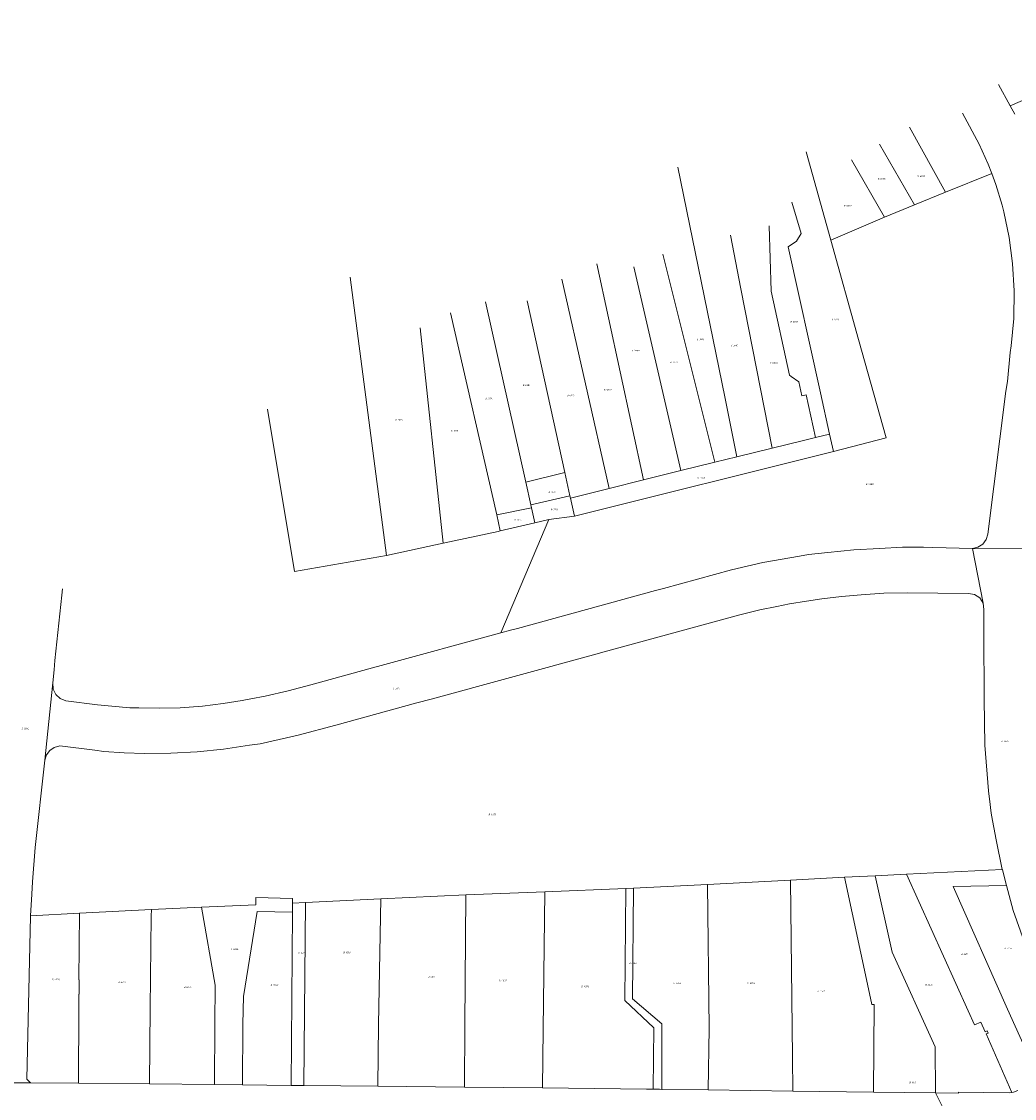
# Model space of a CAD drawing. Header units: metres. Extents: x 195273 to 196483, y 327142 to 328085.
# Tile 6 of 9: x 195638 to 195859, y 327625 to 327865. Entities that reach past the tile are written whole.
import ezdxf
from ezdxf.enums import TextEntityAlignment as Align
from ezdxf.lldxf.tags import DXFTag

# ---------------------------------------------------------------- set-up
doc = ezdxf.new("R2010")
doc.units = ezdxf.units.M
doc.layers.add('B-WE-KG-GRENS_PERCEEL-G', color=150, linetype='KG-PERCEEL', lineweight=9)
doc.layers.add('B-WE-KG-GRENS_PERCEEL-S', color=150, linetype='Continuous', lineweight=25)
doc.styles.add('NLCS-ISO', font='NLCS-ISO.ttf')
doc.styles.get("Standard").update_dxf_attribs({"font": 'arial.ttf'})
tags = doc.linetypes.add('KG-PERCEEL', pattern='A,5.5,-2,["P",Standard,S=1.8,R=0,X=-0.5,Y=-0.9],-2,5.5,-2,[5,NLCS.SHX,S=0.75,R=0,X=0,Y=0],-2', length=19).pattern_tags.tags
tags[6] = DXFTag(74, 10)

# ---------------------------------------------------------------- blocks, each defined once
blk = doc.blocks.new('SKG-PERCEELNUMMER-SO')
at = {"style": 'NLCS-ISO', "oblique": 10, "flags": 1}
for tag, p in [('GEMEENTECODE', (0, 2.6)), ('PERCEELGROOTTE', (0, -2.4))]:
    blk.add_attdef(tag, text='', height=1.8, dxfattribs=at).set_placement(p, align=Align.MIDDLE_CENTER)
at = {"style": 'NLCS-ISO', "oblique": 10}
blk.add_attdef('SECTIE', text='', height=1.8, dxfattribs=at).set_placement((-0.5, 0), align=Align.MIDDLE_RIGHT)
blk.add_attdef('PERCEELNUMMER', text='', height=1.8, dxfattribs=at).set_placement((0.5, 0), align=Align.MIDDLE_LEFT)

msp = doc.modelspace()

# ---------------------------------------------------------------- linework, layer by layer
at = {"layer": 'B-WE-KG-GRENS_PERCEEL-G', "flags": 128}
for points in [[(195858.243, 327845.781), (195901.513, 327864.596)], [(195855.599, 327850.581), (195858.243, 327845.781)], [(195847.602, 327844.167), (195851.289, 327837.264)], [(195858.243, 327845.781), (195859.238, 327843.975)], [(195835.808, 327841.029), (195843.817, 327826.608)], [(195829.073, 327837.29), (195836.881, 327823.751)], [(195851.289, 327837.264), (195853.31, 327832.844)], [(195812.782, 327835.6), (195818.255, 327815.906)], [(195784.152, 327832.168), (195794.583, 327781.008)], [(195830.245, 327820.975), (195822.884, 327833.794)], [(195853.31, 327832.844), (195854.102, 327830.746)], [(195843.817, 327826.608), (195854.102, 327830.746)], [(195855.027, 327828.298), (195854.102, 327830.746)], [(195856.435, 327823.646), (195855.027, 327828.298)], [(195843.817, 327826.608), (195836.881, 327823.751)], [(195811.635, 327817.332), (195809.552, 327824.375)], [(195830.245, 327820.975), (195836.881, 327823.751)], [(195856.823, 327822.207), (195856.435, 327823.646)], [(195818.255, 327815.906), (195830.245, 327820.975)], [(195857.966, 327816.477), (195856.823, 327822.207)], [(195804.473, 327819.104), (195804.911, 327804.552)], [(195798.174, 327805.055), (195795.853, 327816.968)], [(195808.745, 327814.382), (195810.615, 327815.638)], [(195810.615, 327815.638), (195811.635, 327817.332)], [(195818.255, 327815.906), (195824.402, 327793.773)], [(195858.761, 327810.689), (195857.966, 327816.477)], [(195808.745, 327814.382), (195815.919, 327781.896)], [(195766.056, 327810.638), (195776.482, 327762.484)], [(195780.793, 327812.728), (195792.398, 327766.396)], [(195859.127, 327804.581), (195858.761, 327810.689)], [(195784.797, 327764.531), (195774.333, 327809.944)], [(195719.191, 327745.605), (195711.081, 327807.66)], [(195758.294, 327807.183), (195768.819, 327760.531)], [(195798.174, 327805.055), (195805.134, 327769.548)], [(195804.911, 327804.552), (195809.011, 327785.767)], [(195859.019, 327798.463), (195859.127, 327804.581)], [(195741.282, 327802.112), (195750.237, 327761.988)], [(195750.54, 327802.398), (195758.973, 327764.079)], [(195743.769, 327754.669), (195733.432, 327799.669)], [(195858.439, 327792.371), (195859.019, 327798.463)], [(195726.735, 327796.368), (195731.82, 327748.339)], [(195824.402, 327793.773), (195830.553, 327771.86)], [(195858.251, 327790.832), (195858.439, 327792.371)], [(195857.619, 327784.4), (195858.251, 327790.832)], [(195809.376, 327785.518), (195809.011, 327785.767)], [(195811.142, 327784.316), (195809.376, 327785.518)], [(195811.793, 327781.211), (195811.142, 327784.316)], [(195857.224, 327782.257), (195857.619, 327784.4)], [(195815.919, 327781.896), (195817.952, 327772.693)], [(195853.262, 327750.4), (195857.224, 327782.257)], [(195794.583, 327781.008), (195797.316, 327767.601)], [(195812.775, 327781.398), (195811.793, 327781.211)], [(195812.775, 327781.398), (195814.83, 327771.931)], [(195698.704, 327742.036), (195692.709, 327778.235)], [(195814.83, 327771.931), (195817.952, 327772.693)], [(195817.952, 327772.693), (195818.807, 327768.822)], [(195805.134, 327769.548), (195812.172, 327771.282)], [(195812.172, 327771.282), (195814.83, 327771.931)], [(195830.553, 327771.86), (195818.807, 327768.822)], [(195818.807, 327768.822), (195761.102, 327754.414)], [(195792.398, 327766.396), (195797.316, 327767.601)], [(195797.316, 327767.601), (195805.134, 327769.548)], [(195784.797, 327764.531), (195792.398, 327766.396)], [(195758.973, 327764.079), (195750.237, 327761.988)], [(195758.973, 327764.079), (195760.096, 327758.901)], [(195768.819, 327760.531), (195776.482, 327762.484)], [(195776.482, 327762.484), (195784.797, 327764.531)], [(195750.237, 327761.988), (195751.347, 327756.937)], [(195760.213, 327758.363), (195768.819, 327760.531)], [(195760.096, 327758.901), (195751.347, 327756.937)], [(195760.096, 327758.901), (195760.213, 327758.363)], [(195760.213, 327758.363), (195761.102, 327754.414)], [(195743.769, 327754.669), (195751.492, 327756.275)], [(195751.347, 327756.937), (195751.492, 327756.275)], [(195752.228, 327752.877), (195751.492, 327756.275)], [(195744.55, 327751.102), (195743.769, 327754.669)], [(195744.55, 327751.102), (195752.228, 327752.877)], [(195755.398, 327753.61), (195744.712, 327728.418)], [(195752.228, 327752.877), (195755.398, 327753.61)], [(195755.398, 327753.61), (195761.102, 327754.414)], [(195744.066, 327750.99), (195731.82, 327748.339)], [(195744.066, 327750.99), (195744.55, 327751.102)], [(195731.82, 327748.339), (195719.191, 327745.605)], [(195851.032, 327747.496), (195852.103, 327748.181)], [(195852.103, 327748.181), (195852.877, 327749.189)], [(195852.877, 327749.189), (195853.262, 327750.4)], [(195811.255, 327745.476), (195813.241, 327745.816)], [(195813.241, 327745.816), (195817.583, 327746.322)], [(195817.583, 327746.322), (195823.351, 327746.916)], [(195823.351, 327746.916), (195829.1, 327747.194)], [(195829.1, 327747.194), (195834.242, 327747.457)], [(195834.242, 327747.457), (195838.908, 327747.454)], [(195838.908, 327747.454), (195841.012, 327747.382)], [(195849.793, 327747.215), (195841.012, 327747.382)], [(195849.793, 327747.215), (195851.032, 327747.496)], [(195849.793, 327747.215), (195863.078, 327747.099)], [(195849.793, 327747.215), (195852.183, 327734.985)], [(195698.704, 327742.036), (195719.191, 327745.605)], [(195796.077, 327742.399), (195803.086, 327744.044)], [(195803.086, 327744.044), (195811.255, 327745.476)], [(195780.931, 327738.296), (195796.077, 327742.399)], [(195646.797, 327736.79), (195645.3, 327722.205)], [(195646.994, 327738.214), (195646.797, 327736.79)], [(195748.389, 327729.324), (195779.18, 327737.796)], [(195779.18, 327737.796), (195780.931, 327738.296)], [(195816.211, 327735.966), (195820.599, 327736.479)], [(195820.599, 327736.479), (195825.038, 327736.888)], [(195825.038, 327736.888), (195830.079, 327737.217)], [(195830.079, 327737.217), (195835.228, 327737.336)], [(195835.228, 327737.336), (195848.911, 327737.153)], [(195848.911, 327737.153), (195850.281, 327736.925)], [(195850.281, 327736.925), (195851.439, 327736.158)], [(195851.439, 327736.158), (195852.183, 327734.985)], [(195802.43, 327733.516), (195806.216, 327734.284)], [(195806.216, 327734.284), (195809.012, 327734.837)], [(195809.012, 327734.837), (195812.812, 327735.453)], [(195812.812, 327735.453), (195816.211, 327735.966)], [(195852.183, 327734.985), (195852.384, 327733.611)], [(195767.727, 327724.174), (195797.992, 327732.438)], [(195797.992, 327732.438), (195802.43, 327733.516)], [(195852.384, 327733.611), (195852.365, 327730.115)], [(195744.712, 327728.418), (195746.841, 327729.003)], [(195746.841, 327729.003), (195748.389, 327729.324)], [(195852.365, 327730.115), (195852.371, 327728.433)], [(195717.995, 327721.077), (195744.712, 327728.418)], [(195852.371, 327728.433), (195852.405, 327713.608)], [(195765.317, 327723.526), (195767.727, 327724.174)], [(195645.3, 327722.205), (195645.093, 327720.177)], [(195729.181, 327713.595), (195765.317, 327723.526)], [(195645.093, 327720.177), (195644.787, 327717.217)], [(195702.334, 327716.81), (195716.096, 327720.557)], [(195716.096, 327720.557), (195717.995, 327721.077)], [(195643.014, 327700.005), (195644.787, 327717.217)], [(195644.917, 327715.876), (195644.787, 327717.217)], [(195645.509, 327714.667), (195644.917, 327715.876)], [(195646.489, 327713.743), (195645.509, 327714.667)], [(195692.127, 327714.287), (195697.26, 327715.497)], [(195697.26, 327715.497), (195702.334, 327716.81)], [(195647.731, 327713.222), (195646.489, 327713.743)], [(195647.731, 327713.222), (195654.748, 327712.316)], [(195654.748, 327712.316), (195662.006, 327711.704)], [(195673.213, 327711.711), (195678.154, 327712.085)], [(195678.154, 327712.085), (195682.803, 327712.625)], [(195682.803, 327712.625), (195687.005, 327713.34)], [(195687.005, 327713.34), (195688.941, 327713.698)], [(195688.941, 327713.698), (195692.127, 327714.287)], [(195707.89, 327707.832), (195725.957, 327712.763)], [(195725.957, 327712.763), (195729.181, 327713.595)], [(195852.405, 327713.608), (195852.577, 327703.388)], [(195662.006, 327711.704), (195664.015, 327711.649)], [(195664.015, 327711.649), (195668.573, 327711.604)], [(195668.573, 327711.604), (195673.213, 327711.711)], [(195699.503, 327705.598), (195707.89, 327707.832)], [(195691.023, 327703.687), (195699.503, 327705.598)], [(195644.116, 327702.187), (195645.147, 327702.877)], [(195645.147, 327702.877), (195646.349, 327703.182)], [(195646.349, 327703.182), (195654.159, 327702.273)], [(195677.013, 327701.886), (195682.875, 327702.474)], [(195682.875, 327702.474), (195688.675, 327703.342)], [(195688.675, 327703.342), (195691.023, 327703.687)], [(195852.577, 327703.388), (195853.381, 327693.204)], [(195643.014, 327700.005), (195643.377, 327701.191)], [(195643.377, 327701.191), (195644.116, 327702.187)], [(195654.159, 327702.273), (195656.209, 327701.984)], [(195656.209, 327701.984), (195660.713, 327701.639)], [(195660.713, 327701.639), (195665.225, 327701.474)], [(195665.225, 327701.474), (195671.106, 327701.546)], [(195671.106, 327701.546), (195677.013, 327701.886)], [(195640.902, 327680.532), (195643.014, 327700.005)], [(195853.381, 327693.204), (195853.776, 327690.178)], [(195853.776, 327690.178), (195853.929, 327688.829)], [(195853.929, 327688.829), (195854.081, 327687.794)], [(195854.081, 327687.794), (195855.065, 327682.244)], [(195855.065, 327682.244), (195856.473, 327675.654)], [(195640.27, 327672.885), (195640.902, 327680.532)], [(195821.302, 327673.934), (195809.269, 327673.31)], [(195821.302, 327673.934), (195828.144, 327674.269)], [(195826.661, 327649.041), (195821.302, 327673.934)], [(195828.144, 327674.269), (195835.085, 327674.608)], [(195828.144, 327674.269), (195831.887, 327657.242)], [(195835.085, 327674.608), (195856.473, 327675.654)], [(195848.852, 327644.158), (195835.085, 327674.608)], [(195856.473, 327675.654), (195856.485, 327675.6)], [(195856.485, 327675.6), (195857.419, 327672.123)], [(195640.27, 327672.885), (195640.133, 327670.148)], [(195754.486, 327670.684), (195772.522, 327671.409)], [(195772.522, 327671.409), (195772.315, 327646.448)], [(195774.222, 327671.497), (195772.522, 327671.409)], [(195774.018, 327646.816), (195774.222, 327671.497)], [(195774.222, 327671.497), (195790.75, 327672.349)], [(195790.75, 327672.349), (195809.269, 327673.31)], [(195790.75, 327672.349), (195791.133, 327640.201)], [(195809.69, 327633.882), (195809.269, 327673.31)], [(195845.554, 327671.874), (195857.419, 327672.123)], [(195845.554, 327671.874), (195857.642, 327644.532)], [(195857.419, 327672.123), (195858.919, 327666.536)], [(195640.133, 327670.148), (195639.85, 327665.345)], [(195690.081, 327669.433), (195690.073, 327667.801)], [(195698.257, 327669.174), (195690.081, 327669.433)], [(195698.257, 327669.174), (195698.249, 327668.174)], [(195717.961, 327669.089), (195701.129, 327668.306)], [(195717.961, 327669.089), (195717.447, 327641.153)], [(195736.886, 327669.983), (195717.961, 327669.089)], [(195736.676, 327640.954), (195736.886, 327669.983)], [(195754.486, 327670.684), (195736.886, 327669.983)], [(195754.486, 327670.684), (195754.108, 327640.046)], [(195650.744, 327665.908), (195666.792, 327666.737)], [(195666.775, 327665.237), (195666.792, 327666.737)], [(195677.99, 327667.248), (195666.792, 327666.737)], [(195690.073, 327667.801), (195677.99, 327667.248)], [(195680.985, 327649.912), (195677.99, 327667.248)], [(195698.249, 327668.174), (195698.232, 327666.173)], [(195701.129, 327668.306), (195698.249, 327668.174)], [(195700.752, 327627.541), (195701.129, 327668.306)], [(195858.919, 327666.536), (195862.171, 327657.337)], [(195639.844, 327665.245), (195639.053, 327628.973)], [(195639.85, 327665.345), (195639.844, 327665.245)], [(195639.85, 327665.345), (195650.744, 327665.908)], [(195650.653, 327651.109), (195650.744, 327665.908)], [(195666.775, 327665.237), (195666.553, 327644.728)], [(195690.335, 327666.33), (195687.29, 327647.355)], [(195698.232, 327666.173), (195690.335, 327666.33)], [(195698.232, 327666.173), (195697.911, 327627.555)], [(195831.887, 327657.242), (195841.48, 327636.112)], [(195650.703, 327651.108), (195650.653, 327651.109)], [(195650.683, 327647.868), (195650.703, 327651.108)], [(195680.934, 327641.236), (195680.985, 327649.912)], [(195650.614, 327644.789), (195650.633, 327647.869)], [(195650.633, 327647.869), (195650.683, 327647.868)], [(195687.184, 327641.185), (195687.29, 327647.355)], [(195826.661, 327649.041), (195827.367, 327645.56)], [(195772.315, 327646.448), (195778.765, 327640.398)], [(195780.579, 327641.269), (195774.018, 327646.816)], [(195827.367, 327645.56), (195827.917, 327645.564)], [(195827.917, 327645.564), (195827.746, 327626.057)], [(195650.614, 327644.789), (195650.511, 327628.036)], [(195666.371, 327627.875), (195666.553, 327644.728)], [(195850.268, 327641.035), (195848.852, 327644.158)], [(195857.642, 327644.532), (195864.832, 327628.573)], [(195680.895, 327627.728), (195680.934, 327641.236)], [(195687.076, 327627.665), (195687.184, 327641.185)], [(195717.304, 327627.368), (195717.447, 327641.153)], [(195736.676, 327640.954), (195736.576, 327627.166)], [(195778.765, 327640.398), (195778.651, 327626.711)], [(195780.582, 327626.676), (195780.579, 327641.269)], [(195791.133, 327640.201), (195790.875, 327626.541)], [(195850.268, 327641.035), (195851.662, 327641.666)], [(195851.662, 327641.666), (195852.653, 327639.481)], [(195753.994, 327626.984), (195754.108, 327640.046)], [(195852.653, 327639.481), (195853.108, 327639.687)], [(195852.859, 327639.025), (195853.316, 327639.227)], [(195852.859, 327639.025), (195858.621, 327625.993)], [(195853.108, 327639.687), (195853.316, 327639.227)], [(195841.611, 327625.875), (195841.48, 327636.112)], [(195809.771, 327626.293), (195809.69, 327633.882)], [(195628.037, 327628.118), (195639.863, 327628.144)], [(195639.053, 327628.973), (195639.863, 327628.144)], [(195639.863, 327628.144), (195650.511, 327628.036)], [(195650.511, 327628.036), (195666.371, 327627.875)], [(195666.371, 327627.875), (195680.895, 327627.728)], [(195680.895, 327627.728), (195687.076, 327627.665)], [(195687.076, 327627.665), (195697.911, 327627.555)], [(195697.911, 327627.555), (195700.752, 327627.541)], [(195700.752, 327627.541), (195717.304, 327627.368)], [(195717.304, 327627.368), (195736.576, 327627.166)], [(195736.576, 327627.166), (195753.994, 327626.984)], [(195753.994, 327626.984), (195777.178, 327626.741)], [(195777.178, 327626.741), (195778.651, 327626.711)], [(195778.651, 327626.711), (195780.027, 327626.683)], [(195780.027, 327626.683), (195780.582, 327626.676)], [(195780.582, 327626.676), (195790.875, 327626.541)], [(195790.875, 327626.541), (195809.771, 327626.293)], [(195809.771, 327626.293), (195827.746, 327626.057)], [(195827.746, 327626.057), (195841.611, 327625.875)], [(195841.611, 327625.875), (195846.644, 327615.786)], [(195841.611, 327625.875), (195846.679, 327625.809)], [(195846.7, 327626.071), (195846.679, 327625.809)], [(195857.976, 327625.921), (195846.7, 327626.071)], [(195858.621, 327625.993), (195857.976, 327625.921)], [(195858.993, 327626.035), (195858.621, 327625.993)], [(195859.938, 327626.429), (195858.993, 327626.035)]]:
    msp.add_lwpolyline(points, dxfattribs=at)

# ---------------------------------------------------------------- block references
at = {"layer": 'B-WE-KG-GRENS_PERCEEL-S', "xscale": 0.2, "yscale": 0.2, "zscale": 0.2}
for p, values in [((195829.154, 327829.54), {'PERCEELNUMMER': '6076', 'SECTIE': 'B'}), ((195837.96, 327830.118), {'PERCEELNUMMER': '6075', 'SECTIE': 'B'}), ((195821.604, 327823.529), {'PERCEELNUMMER': '6077', 'SECTIE': 'B'}), ((195809.677, 327797.661), {'PERCEELNUMMER': '6657', 'SECTIE': 'B'}), ((195818.861, 327798.236), {'PERCEELNUMMER': '6306', 'SECTIE': 'B'}), ((195788.769, 327793.779), {'PERCEELNUMMER': '3900', 'SECTIE': 'B'}), ((195774.279, 327791.267), {'PERCEELNUMMER': '3898', 'SECTIE': 'B'}), ((195796.376, 327792.438), {'PERCEELNUMMER': '3901', 'SECTIE': 'B'}), ((195782.803, 327788.666), {'PERCEELNUMMER': '3899', 'SECTIE': 'B'}), ((195805.128, 327788.562), {'PERCEELNUMMER': '6656', 'SECTIE': 'B'}), ((195750.013, 327783.564), {'PERCEELNUMMER': '6304', 'SECTIE': 'B'}), ((195768.081, 327782.52), {'PERCEELNUMMER': '3897', 'SECTIE': 'B'}), ((195741.641, 327780.628), {'PERCEELNUMMER': '3896', 'SECTIE': 'B'}), ((195759.84, 327781.301), {'PERCEELNUMMER': '4870', 'SECTIE': 'B'}), ((195721.57, 327775.825), {'PERCEELNUMMER': '2618', 'SECTIE': 'B'}), ((195733.978, 327773.374), {'PERCEELNUMMER': '2619', 'SECTIE': 'B'}), ((195788.906, 327762.895), {'PERCEELNUMMER': '4869', 'SECTIE': 'B'}), ((195826.476, 327761.503), {'PERCEELNUMMER': '3380', 'SECTIE': 'B'}), ((195755.761, 327759.751), {'PERCEELNUMMER': '7137', 'SECTIE': 'B'}), ((195756.247, 327755.858), {'PERCEELNUMMER': '7138', 'SECTIE': 'B'}), ((195748.091, 327753.607), {'PERCEELNUMMER': '3895', 'SECTIE': 'B'}), ((195721.018, 327716.006), {'PERCEELNUMMER': '3376', 'SECTIE': 'B'}), ((195638.299, 327707.088), {'PERCEELNUMMER': '6245', 'SECTIE': 'B'}), ((195856.645, 327704.218), {'PERCEELNUMMER': '3605', 'SECTIE': 'B'}), ((195742.377, 327687.91), {'PERCEELNUMMER': '4053', 'SECTIE': 'B'}), ((195684.899, 327657.93), {'PERCEELNUMMER': '4054', 'SECTIE': 'B'}), ((195699.975, 327657.105), {'PERCEELNUMMER': '3370', 'SECTIE': 'B'}), ((195709.991, 327657.166), {'PERCEELNUMMER': '4216', 'SECTIE': 'B'}), ((195847.741, 327656.808), {'PERCEELNUMMER': '4211', 'SECTIE': 'B'}), ((195857.401, 327658.092), {'PERCEELNUMMER': '4213', 'SECTIE': 'B'}), ((195773.655, 327654.815), {'PERCEELNUMMER': '3368', 'SECTIE': 'B'}), ((195645.075, 327651.139), {'PERCEELNUMMER': '4376', 'SECTIE': 'B'}), ((195659.829, 327650.561), {'PERCEELNUMMER': '4377', 'SECTIE': 'B'}), ((195693.802, 327649.87), {'PERCEELNUMMER': '3965', 'SECTIE': 'B'}), ((195728.862, 327651.774), {'PERCEELNUMMER': '4217', 'SECTIE': 'B'}), ((195744.695, 327650.903), {'PERCEELNUMMER': '4097', 'SECTIE': 'B'}), ((195763.051, 327649.589), {'PERCEELNUMMER': '4096', 'SECTIE': 'B'}), ((195783.586, 327650.298), {'PERCEELNUMMER': '4095', 'SECTIE': 'B'}), ((195800.084, 327650.357), {'PERCEELNUMMER': '4094', 'SECTIE': 'B'}), ((195839.71, 327649.958), {'PERCEELNUMMER': '4410', 'SECTIE': 'B'}), ((195674.464, 327649.452), {'PERCEELNUMMER': '4378', 'SECTIE': 'B'}), ((195815.709, 327648.586), {'PERCEELNUMMER': '3961', 'SECTIE': 'B'}), ((195836.154, 327628.2), {'PERCEELNUMMER': '4411', 'SECTIE': 'B'})]:
    msp.add_blockref('SKG-PERCEELNUMMER-SO', p, dxfattribs=at).add_auto_attribs(values)

doc.saveas('drawing.dxf')
